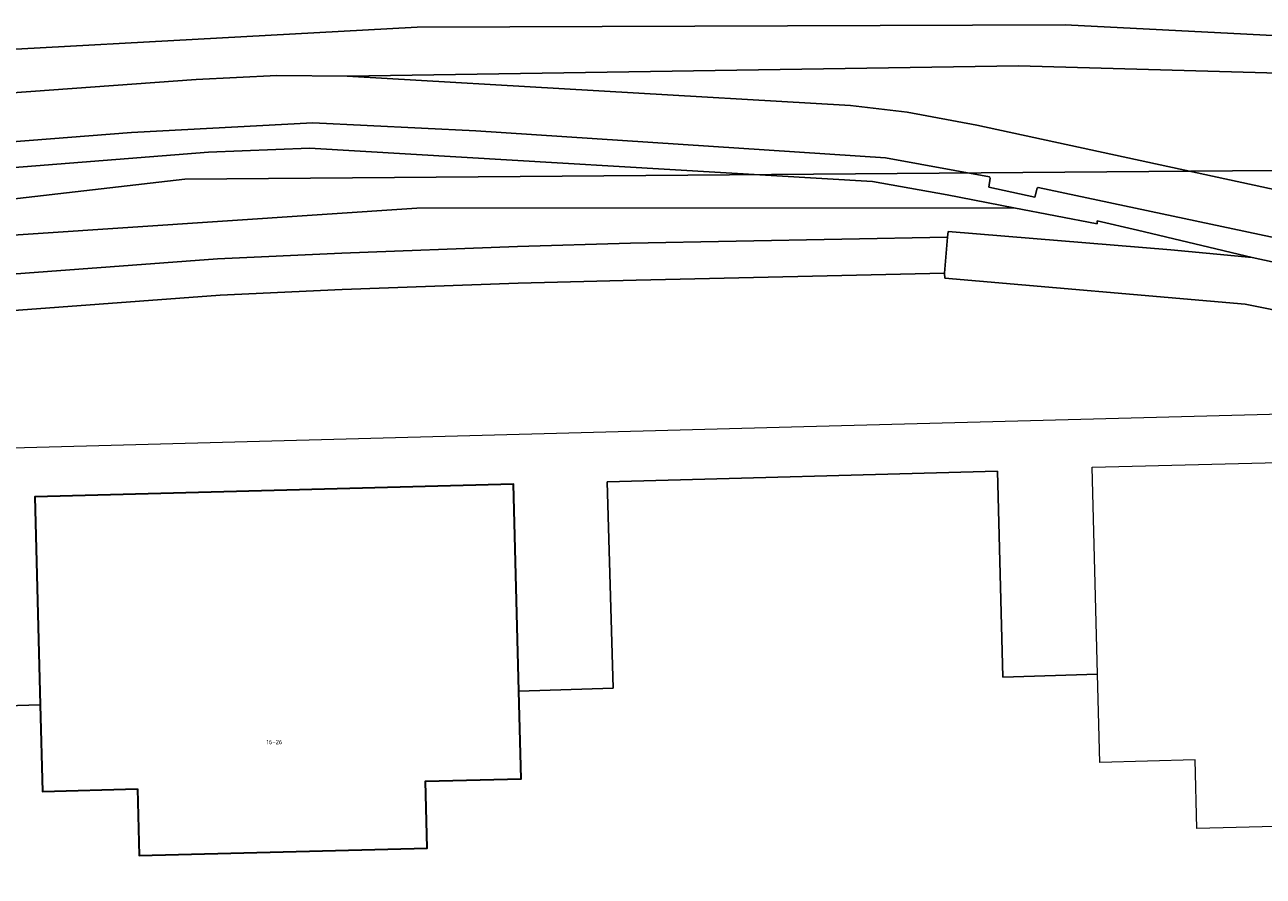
# Model space of a CAD drawing. Header units: metres. Extents: x 237319 to 238937, y 510065 to 511489.
# Tile 165 of 176: x 238545 to 238596, y 510830 to 510865. Entities that reach past the tile are written whole.
import ezdxf
from ezdxf.enums import TextEntityAlignment as Align

# ---------------------------------------------------------------- set-up
doc = ezdxf.new("R2010")
doc.units = ezdxf.units.M
for name, color, linetype, lineweight in [('B-WE-FV-GELEIDING_WILDRASTER-G', 252, 'Continuous', 18), ('B-WE-GR-GRAS-GV', 252, 'Continuous', 13), ('B-WE-IE-TERREINAFSCHEIDING_KUNSTMATIG_MUUR-GV', 252, 'Continuous', 18), ('B-WE-KG-GRENS_PERCEEL-GV', 252, 'Continuous', 18), ('B-WE-OG-BEBOUWING-GV', 252, 'Continuous', 35), ('B-WE-OG-BEBOUWING-T18', 252, 'Continuous', 18), ('B-WE-OG-TERREIN_ERF-GV', 252, 'Continuous', 18), ('B-WE-OG-TERREIN_OEVER-GV', 252, 'Continuous', 18), ('B-WE-OG-WATER-GV', 252, 'Continuous', 18), ('B-WE-VH-GESLOTENVERHARDING-GV', 252, 'Continuous', 18), ('B-WE-VH-OPENVERHARDING-GV', 252, 'Continuous', 18)]:
    doc.layers.add(name, color=color, linetype=linetype, lineweight=lineweight)
doc.styles.add('NLCS-ISO-M100-T18', font='NLCS-ISO.ttf', dxfattribs={"height": 0.18})

# ---------------------------------------------------------------- blocks, each defined once
blk = doc.blocks.new('brk-2025')
at = {"layer": 'B-WE-KG-GRENS_PERCEEL-GV', "flags": 128}
for points in [[(238231.922, 510549.452), (238236.176, 510580.823), (238237.202, 510588.391), (238240.276, 510603.337), (238247.485, 510638.42), (238262.406, 510678.404), (238265.555, 510685.343), (238277.933, 510706.512), (238290.887, 510728.696), (238325.986, 510768.014), (238354.023, 510792.177), (238403.109, 510821.014), (238452.711, 510841.197), (238502.093, 510852.531), (238551.952, 510858.287), (238601.829, 510858.689), (238638.972, 510855.507), (238651.961, 510854.301), (238684.981, 510851.961)], [(238540.786, 510847.154), (238577.352, 510848.136), (238604.215, 510848.85), (238614.099, 510846.863), (238614.771, 510820.791), (238614.846, 510817.888), (238615.751, 510817.863), (238616.572, 510817.768), (238621.642, 510846.066), (238645.751, 510847.604), (238683.181, 510843.575)], [(238684.981, 510851.961), (238651.961, 510854.301), (238638.972, 510855.507), (238601.829, 510858.689), (238551.952, 510858.287), (238502.093, 510852.531), (238452.711, 510841.197), (238403.109, 510821.014), (238354.023, 510792.177), (238325.986, 510768.014), (238290.887, 510728.696), (238277.933, 510706.512), (238265.555, 510685.343), (238262.406, 510678.404), (238247.485, 510638.42), (238240.276, 510603.337), (238272.94, 510598.481), (238267.546, 510594.635), (238250.227, 510577.667), (238249.058, 510575.878), (238236.176, 510580.823), (238231.922, 510549.452)]]:
    blk.add_lwpolyline(points, dxfattribs=at)
blk = doc.blocks.new('bgt-2025')
at = {"layer": 'B-WE-GR-GRAS-GV', "flags": 128}
blk.add_lwpolyline([(238603.172, 510856.46), (238612.981, 510856.423), (238619.695, 510855.743), (238625.84, 510855.558), (238627.573, 510855.513), (238644.369, 510856.172), (238648.206, 510856.438), (238654.855, 510857.538), (238658.739, 510857.999), (238661.798, 510858.253), (238654.084, 510858.473), (238640.052, 510859.199), (238619.418, 510861.126), (238606.065, 510862.374), (238586.169, 510862.935), (238558.615, 510862.515), (238579.269, 510861.314), (238581.593, 510861.041), (238584.453, 510860.498)], close=True, dxfattribs=at)
for points in [[(238541.629, 510855.775), (238561.467, 510857.098), (238585.976, 510857.114), (238583.234, 510857.639), (238580.167, 510858.188), (238557.066, 510859.555), (238552.928, 510859.401), (238536.321, 510858.086)], [(238538.405, 510853.913), (238553.29, 510855.023), (238558.39, 510855.258), (238565.602, 510855.522), (238570.235, 510855.661), (238583.246, 510855.904), (238583.281, 510856.135), (238592.42, 510855.382), (238595.755, 510855.069), (238591.045, 510856.189), (238589.393, 510856.575), (238589.386, 510856.461), (238585.976, 510857.114), (238561.467, 510857.098), (238541.629, 510855.775)]]:
    blk.add_lwpolyline(points, dxfattribs=at)
at = {"layer": 'B-WE-IE-TERREINAFSCHEIDING_KUNSTMATIG_MUUR-GV', "flags": 128}
for points in [[(238607.583, 510853.576), (238586.97, 510857.952), (238586.927, 510857.919), (238586.837, 510857.555), (238584.941, 510857.958), (238585.004, 510858.323), (238584.98, 510858.379), (238580.704, 510859.169), (238563.894, 510860.277), (238557.211, 510860.593), (238549.758, 510860.199), (238536.277, 510859.153)], [(238536.321, 510858.086), (238552.928, 510859.401), (238557.066, 510859.555), (238580.167, 510858.188), (238583.234, 510857.639), (238585.976, 510857.114), (238589.386, 510856.461), (238589.393, 510856.575), (238591.045, 510856.189), (238595.755, 510855.069), (238603.156, 510853.477)]]:
    blk.add_lwpolyline(points, dxfattribs=at)
at = {"layer": 'B-WE-OG-BEBOUWING-GV', "flags": 128}
blk.add_lwpolyline([(238550.006, 510833.274), (238550.078, 510830.535), (238561.904, 510830.844), (238561.832, 510833.583), (238565.751, 510833.685), (238565.657, 510837.288), (238565.435, 510845.771), (238545.792, 510845.258), (238546.015, 510836.719), (238546.107, 510833.172)], close=True, dxfattribs=at)
at = {"layer": 'B-WE-OG-TERREIN_ERF-GV', "flags": 128}
for points in [[(238543.211, 510836.638), (238546.015, 510836.719), (238545.792, 510845.258), (238565.435, 510845.771), (238565.657, 510837.288), (238569.528, 510837.4), (238569.28, 510845.876), (238585.307, 510846.307), (238585.521, 510837.862), (238589.408, 510837.975), (238589.19, 510846.466), (238608.833, 510846.971)], [(238610.078, 510850.213), (238595.463, 510853.155), (238583.137, 510854.23), (238583.126, 510854.435), (238570.474, 510854.149), (238565.628, 510854.022), (238558.408, 510853.758), (238553.401, 510853.527), (238540.145, 510852.539)]]:
    blk.add_lwpolyline(points, dxfattribs=at)
at = {"layer": 'B-WE-OG-TERREIN_OEVER-GV', "flags": 128}
for points in [[(238695.576, 510857.564), (238675.657, 510859.067), (238668.184, 510859.653), (238659.8, 510860.065), (238650.664, 510860.291), (238614.965, 510863.244), (238588.078, 510864.622), (238561.483, 510864.526), (238536.021, 510863.134)], [(238536.192, 510861.204), (238552.416, 510862.373), (238555.725, 510862.546), (238558.615, 510862.515), (238586.169, 510862.935), (238606.065, 510862.374), (238619.418, 510861.126), (238640.052, 510859.199), (238654.084, 510858.473), (238661.798, 510858.253), (238664.915, 510858.166), (238670.028, 510857.785), (238680.961, 510857.016)]]:
    blk.add_lwpolyline(points, dxfattribs=at)
at = {"layer": 'B-WE-VH-GESLOTENVERHARDING-GV', "flags": 128}
blk.add_lwpolyline([(238540.145, 510852.539), (238553.401, 510853.527), (238558.408, 510853.758), (238565.628, 510854.022), (238570.474, 510854.149), (238583.126, 510854.435), (238583.246, 510855.904), (238570.235, 510855.661), (238565.602, 510855.522), (238558.39, 510855.258), (238553.29, 510855.023), (238538.405, 510853.913)], dxfattribs=at)
blk.add_lwpolyline([(238621.894, 510850.959), (238619.92, 510851.148), (238610.454, 510852.053), (238603.156, 510853.477), (238595.755, 510855.069), (238592.42, 510855.382), (238583.281, 510856.135), (238583.246, 510855.904), (238583.126, 510854.435), (238583.137, 510854.23), (238595.463, 510853.155), (238610.078, 510850.213), (238614.928, 510849.738), (238617.046, 510849.531), (238618.872, 510849.352), (238624.963, 510848.756), (238645.717, 510850.541), (238645.703, 510850.762), (238645.554, 510852.274), (238645.535, 510852.483), (238625.126, 510850.567), (238624.922, 510850.591), (238622.098, 510850.93), (238621.894, 510850.955)], close=True, dxfattribs=at)
at = {"layer": 'B-WE-VH-OPENVERHARDING-GV', "flags": 128}
for points in [[(238680.961, 510857.016), (238670.028, 510857.785), (238664.915, 510858.166), (238661.798, 510858.253), (238658.739, 510857.999), (238654.855, 510857.538), (238648.206, 510856.438), (238644.369, 510856.172), (238627.573, 510855.513), (238625.84, 510855.558), (238619.695, 510855.743), (238612.981, 510856.423), (238612.993, 510854.609), (238612.027, 510854.772), (238603.172, 510856.46), (238584.453, 510860.498), (238581.593, 510861.041), (238579.269, 510861.314), (238558.615, 510862.515), (238555.725, 510862.546), (238552.416, 510862.373), (238536.192, 510861.204)], [(238536.277, 510859.153), (238549.758, 510860.199), (238557.211, 510860.593), (238563.894, 510860.277), (238580.704, 510859.169), (238584.98, 510858.379), (238585.004, 510858.323), (238584.941, 510857.958), (238586.837, 510857.555), (238586.927, 510857.919), (238586.97, 510857.952), (238607.583, 510853.576), (238614.863, 510852.425), (238619.978, 510851.884), (238619.928, 510851.253), (238619.92, 510851.148), (238621.894, 510850.959), (238621.897, 510851.002), (238622.053, 510853.12), (238614.641, 510853.844), (238614.72, 510854.441), (238622.183, 510853.798), (238626.869, 510853.564)], [(238593.41, 510834.461), (238589.501, 510834.36), (238589.408, 510837.975), (238585.521, 510837.862), (238585.307, 510846.307), (238569.28, 510845.876), (238569.528, 510837.4), (238565.657, 510837.288), (238565.751, 510833.685), (238561.832, 510833.583), (238561.904, 510830.844), (238550.078, 510830.535), (238550.006, 510833.274), (238546.107, 510833.172), (238546.015, 510836.719), (238543.211, 510836.638), (238543.708, 510826.733), (238543.412, 510826.652), (238543.69, 510818.906), (238573.248, 510819.65), (238571.998, 510817.67)], [(238580.373, 510817.916), (238579.418, 510819.805), (238612.575, 510820.64), (238612.403, 510828.555), (238611.973, 510828.555), (238611.714, 510838.62), (238609.05, 510838.543), (238609.144, 510834.865), (238605.226, 510834.764), (238605.298, 510831.955), (238593.482, 510831.652), (238593.41, 510834.461)]]:
    blk.add_lwpolyline(points, dxfattribs=at)
at = {"layer": 'B-WE-KG-GRENS_PERCEEL-GV'}
blk.add_blockref('brk-2025', (0, 0), dxfattribs=at)
at = {"layer": 'B-WE-OG-BEBOUWING-T18', "style": 'NLCS-ISO-M100-T18'}
blk.add_text('16-26', height=0.18, dxfattribs=at).set_placement((238555.629, 510835.195), align=Align.MIDDLE)

msp = doc.modelspace()

# ---------------------------------------------------------------- linework, layer by layer
at = {"layer": 'B-WE-OG-WATER-GV', "flags": 128}
msp.add_lwpolyline([(238536.021, 510863.134), (238561.483, 510864.526), (238588.078, 510864.622), (238614.965, 510863.244), (238650.664, 510860.291), (238659.8, 510860.065), (238668.184, 510859.653), (238675.657, 510859.067), (238695.576, 510857.564)], dxfattribs=at)

# ---------------------------------------------------------------- block references
at = {"layer": 'B-WE-FV-GELEIDING_WILDRASTER-G'}
msp.add_blockref('bgt-2025', (0, 0), dxfattribs=at)

doc.saveas('drawing.dxf')
